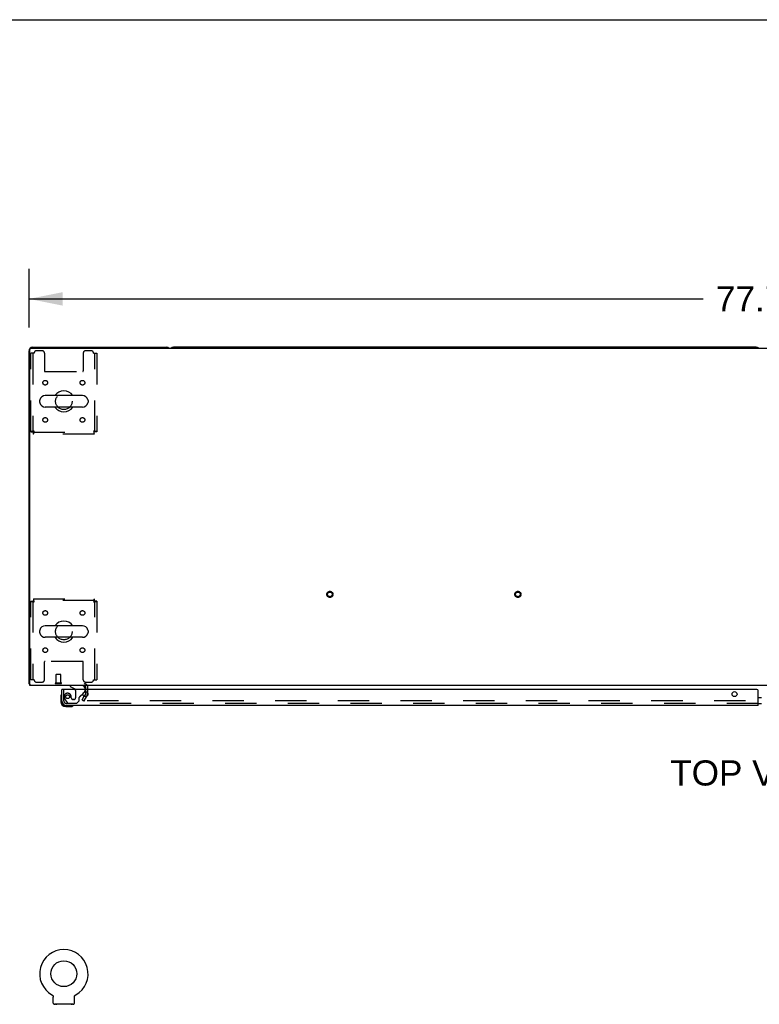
# Model space of a CAD drawing. Header units: inches. Extents: x 0 to 303, y 0 to 196.
# Tile 92 of 100: x 64 to 103, y 144 to 196. Entities that reach past the tile are written whole.
import ezdxf

# ---------------------------------------------------------------- set-up
doc = ezdxf.new("R2010")
doc.units = ezdxf.units.IN
doc.header["$LTSCALE"] = 16.67597
doc.header["$MEASUREMENT"] = 0
doc.linetypes.add('HIDDEN', pattern=[0.2, 0.1, -0.1])
doc.layers.get('0').update_dxf_attribs({"linetype": 'CONTINUOUS'})
for name, color, linetype in [('DEFAULT_2', 8, 'HIDDEN'), ('DIMENSIONS', 7, 'CONTINUOUS'), ('SLAVE_DOOR_ASSEMBLY', 7, 'CONTINUOUS')]:
    doc.layers.add(name, color=color, linetype=linetype)
doc.styles.get("Standard").update_dxf_attribs({"font": 'arial.ttf'})
doc.dimstyles.new('DIMSTYLE_1', dxfattribs={"dimtxt": 1.337645, "dimasz": 1.783526, "dimexe": 0.09, "dimexo": 0.07, "dimgap": 0.0375, "dimtad": 0, "dimtih": 1, "dimtoh": 1, "dimzin": 4, "dimdsep": 46, "dimtxsty": 'Standard', "dimblk": '_FILLED', "dimblk1": '_FILLED', "dimblk2": '_FILLED', "dimcen": 0.09, "dimadec": 3, "dimazin": 1, "dimtfac": 1, "dimtdec": 3, "dimtofl": 0, "dimtmove": 0, "dimatfit": 3, "dimldrblk": '_FILLED', "dimfxl": 0, "dimtolj": 1, "dimtzin": 4, "dimarcsym": 0})

# ---------------------------------------------------------------- blocks, each defined once
blk = doc.blocks.new('_FILLED')
at = {"color": 0, "linetype": 'ByBlock'}
blk.add_solid([(0, 0), (-1, 0.2), (-1, -0.2)], dxfattribs=at)
blk = doc.blocks.new('*D1')
at = {"layer": 'DIMENSIONS', "color": 2, "linetype": 'Continuous'}
for p, q in [((64.474, 179.819), (64.474, 182.939)), ((142.224, 179.819), (142.224, 182.939)), ((64.474, 181.334), (100.343, 181.334)), ((142.224, 181.334), (106.355, 181.334))]:
    blk.add_line(p, q, dxfattribs=at)
at = {"layer": 'DIMENSIONS', "color": 2, "linetype": 'Continuous', "xscale": 1.7835262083, "yscale": 1.7835262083, "zscale": 1.7835262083, "rotation": 180}
blk.add_blockref('_FILLED', (64.474, 181.334), dxfattribs=at)
at = {"layer": 'DIMENSIONS', "color": 2, "linetype": 'Continuous', "xscale": 1.7835262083, "yscale": 1.7835262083, "zscale": 1.7835262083}
blk.add_blockref('_FILLED', (142.224, 181.334), dxfattribs=at)
at = {"layer": 'DIMENSIONS', "color": 2, "linetype": 'Continuous', "insert": (103.349, 182.002), "char_height": 1.3376, "width": 4.6743, "attachment_point": 2, "line_spacing_factor": 0.9}
blk.add_mtext('77.75', dxfattribs=at)

msp = doc.modelspace()

# ---------------------------------------------------------------- linework, layer by layer
at = {"color": 7, "linetype": 'Continuous'}
for p, q in [((0, 196.188), (303.199, 196.188)), ((103.16, 178.759), (72.163, 178.759)), ((67.315, 176.19), (65.34, 176.19)), ((65.04, 175.928), (65.04, 175.841)), ((67.315, 175.578), (65.34, 175.578)), ((67.615, 175.928), (67.615, 175.841)), ((65.04, 163.678), (65.04, 163.591)), ((67.315, 163.94), (65.34, 163.94)), ((67.615, 163.678), (67.615, 163.591)), ((67.315, 163.328), (65.34, 163.328)), ((64.526, 160.863), (64.474, 160.863)), ((64.514, 160.831), (64.526, 160.84)), ((65.692, 144.312), (65.692, 144.312)), ((65.692, 144.312), (65.697, 144.309)), ((65.694, 144.311), (65.695, 144.31)), ((65.697, 144.309), (65.701, 144.307)), ((65.701, 144.307), (65.705, 144.304)), ((65.705, 144.304), (65.709, 144.301)), ((65.709, 144.301), (65.713, 144.298)), ((65.713, 144.298), (65.717, 144.294)), ((65.717, 144.294), (65.721, 144.291)), ((65.721, 144.291), (65.724, 144.287)), ((65.724, 144.287), (65.728, 144.284)), ((65.728, 144.284), (65.731, 144.28)), ((65.731, 144.28), (65.734, 144.276)), ((65.734, 144.276), (65.738, 144.272)), ((65.737, 144.272), (65.74, 144.268)), ((65.74, 144.268), (65.743, 144.263)), ((65.743, 144.263), (65.746, 144.259)), ((65.746, 144.259), (65.748, 144.255)), ((65.748, 144.255), (65.751, 144.25)), ((65.751, 144.25), (65.753, 144.245)), ((65.753, 144.246), (65.755, 144.241)), ((65.755, 144.241), (65.757, 144.236)), ((65.757, 144.236), (65.758, 144.231)), ((65.758, 144.231), (65.76, 144.226)), ((65.76, 144.226), (65.761, 144.222)), ((65.761, 144.222), (65.762, 144.217)), ((65.762, 144.217), (65.763, 144.212)), ((65.763, 144.212), (65.764, 144.207)), ((65.765, 143.873), (65.765, 144.187)), ((66.89, 144.191), (66.891, 144.196)), ((66.89, 144.187), (66.89, 144.191)), ((66.89, 143.873), (66.89, 144.187)), ((66.891, 144.202), (66.892, 144.207)), ((66.892, 144.212), (66.893, 144.217)), ((66.892, 144.207), (66.892, 144.212)), ((66.893, 144.217), (66.894, 144.222)), ((66.894, 144.222), (66.896, 144.226)), ((66.896, 144.226), (66.897, 144.231)), ((66.897, 144.231), (66.899, 144.236)), ((66.899, 144.236), (66.901, 144.241)), ((66.901, 144.241), (66.903, 144.246)), ((66.903, 144.245), (66.905, 144.25)), ((66.905, 144.25), (66.907, 144.255)), ((66.907, 144.255), (66.91, 144.259)), ((66.91, 144.259), (66.912, 144.263)), ((66.912, 144.263), (66.915, 144.268)), ((66.915, 144.268), (66.918, 144.272)), ((66.918, 144.272), (66.921, 144.276)), ((66.921, 144.276), (66.924, 144.28)), ((66.924, 144.28), (66.928, 144.284)), ((66.927, 144.284), (66.931, 144.287)), ((66.931, 144.287), (66.935, 144.291)), ((66.935, 144.291), (66.938, 144.294)), ((66.938, 144.294), (66.942, 144.298)), ((66.942, 144.298), (66.946, 144.301)), ((66.946, 144.301), (66.95, 144.304)), ((66.95, 144.304), (66.954, 144.307)), ((66.954, 144.307), (66.959, 144.309)), ((66.954, 144.307), (66.956, 144.308)), ((66.959, 144.309), (66.963, 144.312)), ((66.96, 144.31), (66.962, 144.311)), ((65.828, 143.804), (65.828, 143.774)), ((66.828, 143.804), (65.828, 143.804)), ((66.828, 143.804), (66.828, 143.774))]:
    msp.add_line(p, q, dxfattribs=at)
at = {"color": 3, "linetype": 'Continuous'}
for p, q in [((64.526, 160.759), (64.526, 178.647)), ((64.586, 178.707), (142.112, 178.707)), ((64.663, 178.759), (71.785, 178.759)), ((64.474, 160.863), (64.474, 178.57)), ((142.172, 160.759), (64.526, 160.759)), ((67.49, 160.339), (67.405, 160.191)), ((67.495, 160.555), (67.495, 160.674)), ((67.495, 160.355), (67.495, 160.437))]:
    msp.add_line(p, q, dxfattribs=at)
for points in [[(64.497, 160.844), (64.491, 160.847), (64.488, 160.848), (64.485, 160.85), (64.483, 160.851), (64.481, 160.853), (64.479, 160.854), (64.477, 160.856), (64.476, 160.857), (64.475, 160.859), (64.474, 160.861), (64.474, 160.862), (64.474, 160.863)], [(64.514, 160.831), (64.513, 160.833), (64.51, 160.835), (64.508, 160.837), (64.505, 160.839), (64.503, 160.841), (64.5, 160.842), (64.497, 160.844)]]:
    msp.add_lwpolyline(points, dxfattribs=at)
at = {"color": 7, "linetype": 'Continuous'}
for points in [[(65.764, 144.207), (65.764, 144.202), (65.765, 144.196), (65.765, 144.191), (65.765, 144.187)], [(66.89, 144.191), (66.891, 144.196), (66.891, 144.202)]]:
    msp.add_lwpolyline(points, dxfattribs=at)
msp.add_circle((66.328, 145.432), 0.688, dxfattribs=at)
at = {"color": 3, "linetype": 'Continuous'}
for centre, radius, start, end in [((64.663, 178.57), 0.189, 90, 180), ((64.586, 178.647), 0.06, 90, 180), ((71.785, 178.57), 0.189, 46.487, 90), ((64.663, 160.948), 0.189, 218.2806, 223.5127), ((67.41, 160.674), 0.085, 0, 90), ((67.462, 160.355), 0.033, 330, 360)]:
    msp.add_arc(centre, radius, start, end, dxfattribs=at)
at = {"color": 7, "linetype": 'Continuous'}
for centre, radius, start, end in [((72.163, 178.57), 0.189, 90, 133.4203), ((103.16, 178.57), 0.189, 46.5797, 90), ((65.34, 175.884), 0.306, 90, 164.3697), ((66.328, 175.884), 0.562, 32.9567, 147.0433), ((67.315, 175.884), 0.306, 15.6303, 90), ((65.184, 175.928), 0.144, 164.3697, 180), ((65.184, 175.841), 0.144, 180, 195.6303), ((65.34, 175.884), 0.306, 195.6303, 270), ((66.328, 175.884), 0.562, 212.956, 327.044), ((67.315, 175.884), 0.306, 270, 344.3697), ((67.471, 175.928), 0.144, 0, 15.6303), ((67.471, 175.841), 0.144, 344.3697, 360), ((66.328, 163.634), 0.562, 32.9567, 147.0433), ((65.184, 163.678), 0.144, 164.3697, 180), ((65.184, 163.591), 0.144, 180, 195.6303), ((65.34, 163.634), 0.306, 90, 164.3697), ((65.34, 163.634), 0.306, 195.6303, 270), ((67.315, 163.634), 0.306, 15.6303, 90), ((67.315, 163.634), 0.306, 270, 344.3697), ((67.471, 163.678), 0.144, 0, 15.6303), ((67.471, 163.591), 0.144, 344.3697, 360), ((66.328, 163.634), 0.562, 212.956, 327.044), ((67.462, 160.355), 0.137, 354.3672, 356.25), ((66.328, 145.432), 1.288, 299.5053, 240.4947), ((65.834, 143.873), 0.069, 180, 265), ((66.821, 143.873), 0.069, 275, 360)]:
    msp.add_arc(centre, radius, start, end, dxfattribs=at)
at = {"layer": 'DEFAULT_2', "color": 8, "linetype": 'HIDDEN'}
for p, q in [((64.578, 174.268), (64.578, 178.447)), ((64.745, 178.447), (64.578, 178.447)), ((64.682, 178.447), (64.682, 174.268)), ((65.171, 178.572), (64.87, 178.572)), ((65.296, 178.447), (65.296, 177.502)), ((67.359, 178.447), (67.359, 177.502)), ((67.786, 178.572), (67.484, 178.572)), ((67.911, 178.447), (68.078, 178.447)), ((67.974, 174.268), (67.974, 178.447)), ((68.078, 178.447), (68.078, 174.268)), ((65.326, 177.472), (67.329, 177.472)), ((64.578, 174.268), (64.682, 174.268)), ((64.745, 174.301), (64.708, 174.297)), ((64.712, 174.134), (64.712, 174.238)), ((64.712, 174.238), (67.944, 174.238)), ((67.944, 174.134), (64.712, 174.134)), ((64.745, 174.301), (64.731, 174.297)), ((67.911, 174.301), (67.915, 174.264)), ((67.911, 174.301), (67.915, 174.287)), ((67.944, 174.134), (67.944, 174.238)), ((68.078, 174.268), (67.974, 174.268)), ((64.578, 161.072), (64.578, 165.25)), ((64.578, 165.25), (64.682, 165.25)), ((64.682, 165.25), (64.682, 161.072)), ((64.712, 165.384), (64.712, 165.28)), ((64.712, 165.384), (67.944, 165.384)), ((67.944, 165.28), (64.712, 165.28)), ((64.745, 165.217), (64.74, 165.255)), ((64.745, 165.217), (64.74, 165.231)), ((67.911, 165.217), (67.925, 165.222)), ((67.911, 165.217), (67.948, 165.222)), ((67.944, 165.384), (67.944, 165.28)), ((67.974, 161.072), (67.974, 165.25)), ((68.078, 165.25), (67.974, 165.25)), ((68.078, 165.25), (68.078, 161.072)), ((65.296, 161.072), (65.296, 162.017)), ((67.329, 162.047), (65.326, 162.047)), ((67.359, 161.072), (67.359, 162.017)), ((65.912, 160.906), (65.912, 161.353)), ((65.922, 161.363), (66.15, 161.363)), ((66.16, 160.906), (66.16, 161.353)), ((64.745, 161.072), (64.578, 161.072)), ((64.87, 160.947), (65.171, 160.947)), ((65.894, 160.906), (66.178, 160.906)), ((65.894, 160.863), (66.178, 160.863)), ((67.484, 160.947), (67.786, 160.947)), ((67.911, 161.072), (68.078, 161.072)), ((67.495, 160.437), (67.495, 160.555)), ((67.599, 160.355), (67.599, 160.674)), ((67.294, 159.999), (67.405, 160.191)), ((67.294, 159.999), (67.384, 159.947)), ((67.58, 160.287), (67.384, 159.947)), ((139.267, 159.947), (67.43, 159.947)), ((65.692, 144.312), (65.692, 144.312)), ((65.7, 144.308), (65.701, 144.307)), ((66.963, 144.312), (66.963, 144.312)), ((65.925, 143.804), (65.925, 143.774)), ((66.731, 143.804), (66.731, 143.774))]:
    msp.add_line(p, q, dxfattribs=at)
for points in [[(64.708, 174.297), (64.69, 174.294), (64.672, 174.292), (64.656, 174.29), (64.641, 174.287), (64.627, 174.285), (64.614, 174.283), (64.603, 174.28), (64.594, 174.278), (64.587, 174.276), (64.582, 174.273), (64.579, 174.271), (64.578, 174.268)], [(64.731, 174.297), (64.724, 174.294), (64.717, 174.292), (64.711, 174.29), (64.705, 174.287), (64.7, 174.285), (64.695, 174.283), (64.691, 174.28), (64.688, 174.278), (64.685, 174.276), (64.683, 174.273), (64.682, 174.271), (64.682, 174.268)], [(64.712, 174.134), (64.714, 174.136), (64.716, 174.139), (64.719, 174.144), (64.721, 174.151), (64.723, 174.16), (64.726, 174.171), (64.728, 174.183), (64.731, 174.197), (64.733, 174.213), (64.735, 174.229), (64.738, 174.246), (64.74, 174.264), (64.745, 174.301)], [(64.712, 174.238), (64.714, 174.239), (64.716, 174.24), (64.719, 174.242), (64.721, 174.245), (64.723, 174.248), (64.726, 174.252), (64.728, 174.257), (64.731, 174.262), (64.733, 174.268), (64.735, 174.274), (64.738, 174.281), (64.74, 174.287), (64.745, 174.301)], [(67.974, 174.268), (67.973, 174.271), (67.972, 174.273), (67.97, 174.276), (67.967, 174.278), (67.964, 174.28), (67.96, 174.283), (67.955, 174.285), (67.95, 174.287), (67.944, 174.29), (67.938, 174.292), (67.932, 174.294), (67.925, 174.297), (67.911, 174.301)], [(68.078, 174.268), (68.077, 174.271), (68.074, 174.273), (68.068, 174.276), (68.061, 174.278), (68.052, 174.28), (68.041, 174.283), (68.029, 174.285), (68.015, 174.287), (68, 174.29), (67.983, 174.292), (67.966, 174.294), (67.948, 174.297), (67.911, 174.301)], [(67.915, 174.287), (67.918, 174.281), (67.92, 174.274), (67.922, 174.268), (67.925, 174.262), (67.927, 174.257), (67.93, 174.252), (67.932, 174.248), (67.934, 174.245), (67.937, 174.242), (67.939, 174.24), (67.941, 174.239), (67.944, 174.238)], [(67.915, 174.264), (67.918, 174.246), (67.92, 174.229), (67.922, 174.213), (67.925, 174.197), (67.927, 174.183), (67.93, 174.171), (67.932, 174.16), (67.934, 174.151), (67.937, 174.144), (67.939, 174.139), (67.941, 174.136), (67.944, 174.134)], [(64.578, 165.25), (64.579, 165.248), (64.582, 165.246), (64.587, 165.243), (64.594, 165.241), (64.603, 165.239), (64.614, 165.236), (64.627, 165.234), (64.641, 165.232), (64.656, 165.229), (64.672, 165.227), (64.69, 165.225), (64.708, 165.222), (64.745, 165.217)], [(64.682, 165.25), (64.682, 165.248), (64.683, 165.246), (64.685, 165.243), (64.688, 165.241), (64.691, 165.239), (64.695, 165.236), (64.7, 165.234), (64.705, 165.232), (64.711, 165.229), (64.717, 165.227), (64.724, 165.225), (64.731, 165.222), (64.745, 165.217)], [(64.74, 165.255), (64.738, 165.273), (64.735, 165.29), (64.733, 165.306), (64.731, 165.322), (64.728, 165.336), (64.726, 165.348), (64.723, 165.359), (64.721, 165.368), (64.719, 165.375), (64.716, 165.38), (64.714, 165.383), (64.712, 165.384)], [(64.74, 165.231), (64.738, 165.238), (64.735, 165.245), (64.733, 165.251), (64.731, 165.257), (64.728, 165.262), (64.726, 165.267), (64.723, 165.271), (64.721, 165.274), (64.719, 165.277), (64.716, 165.279), (64.714, 165.28), (64.712, 165.28)], [(67.944, 165.384), (67.941, 165.383), (67.939, 165.38), (67.937, 165.375), (67.934, 165.368), (67.932, 165.359), (67.93, 165.348), (67.927, 165.336), (67.925, 165.322), (67.922, 165.306), (67.92, 165.29), (67.918, 165.273), (67.915, 165.255), (67.911, 165.217)], [(67.944, 165.28), (67.941, 165.28), (67.939, 165.279), (67.937, 165.277), (67.934, 165.274), (67.932, 165.271), (67.93, 165.267), (67.927, 165.262), (67.925, 165.257), (67.922, 165.251), (67.92, 165.245), (67.918, 165.238), (67.915, 165.231), (67.911, 165.217)], [(67.925, 165.222), (67.932, 165.225), (67.938, 165.227), (67.944, 165.229), (67.95, 165.232), (67.955, 165.234), (67.96, 165.236), (67.964, 165.239), (67.967, 165.241), (67.97, 165.243), (67.972, 165.246), (67.973, 165.248), (67.974, 165.25)], [(67.948, 165.222), (67.966, 165.225), (67.983, 165.227), (68, 165.229), (68.015, 165.232), (68.029, 165.234), (68.041, 165.236), (68.052, 165.239), (68.061, 165.241), (68.068, 165.243), (68.074, 165.246), (68.077, 165.248), (68.078, 165.25)], [(67.412, 159.972), (67.411, 159.97), (67.411, 159.968), (67.41, 159.966), (67.41, 159.964), (67.41, 159.964)], [(67.41, 159.964), (67.41, 159.963), (67.411, 159.961), (67.411, 159.959), (67.412, 159.957), (67.413, 159.955), (67.415, 159.954), (67.416, 159.952), (67.418, 159.951), (67.42, 159.95), (67.422, 159.949), (67.424, 159.948)], [(67.43, 159.947), (67.428, 159.947), (67.426, 159.947), (67.424, 159.948)]]:
    msp.add_lwpolyline(points, dxfattribs=at)
for centre, radius in [((65.338, 176.874), 0.125), ((67.317, 176.874), 0.125), ((66.328, 175.884), 0.438), ((65.338, 174.895), 0.125), ((67.317, 174.895), 0.125), ((80.481, 165.613), 0.164), ((80.481, 165.613), 0.124), ((90.481, 165.613), 0.164), ((90.481, 165.613), 0.124), ((65.338, 164.624), 0.125), ((67.317, 164.624), 0.125), ((66.328, 163.634), 0.438), ((65.338, 162.645), 0.125), ((67.317, 162.645), 0.125)]:
    msp.add_circle(centre, radius, dxfattribs=at)
for centre, radius, start, end in [((64.87, 178.447), 0.125, 90, 180), ((65.171, 178.447), 0.125, 0, 90), ((67.484, 178.447), 0.125, 90, 180), ((67.786, 178.447), 0.125, 0, 90), ((65.326, 177.502), 0.03, 180, 270), ((67.329, 177.502), 0.03, 270, 360), ((65.326, 162.017), 0.03, 90, 180), ((67.329, 162.017), 0.03, 0, 90), ((65.922, 161.353), 0.01, 90, 180), ((66.15, 161.353), 0.01, 0, 90), ((64.87, 161.072), 0.125, 180, 270), ((65.171, 161.072), 0.125, 270, 360), ((65.894, 160.885), 0.0215, 90, 270), ((66.178, 160.885), 0.0215, 270, 90), ((67.484, 161.072), 0.125, 180, 270), ((67.41, 160.674), 0.189, 0, 90), ((67.786, 161.072), 0.125, 270, 360), ((67.462, 160.355), 0.137, 330, 354.3672), ((67.462, 160.355), 0.137, 356.25, 360), ((65.834, 143.873), 0.069, 265, 270), ((65.953, 143.794), 0.01, 0, 90), ((66.703, 143.794), 0.01, 90, 180), ((66.821, 143.873), 0.069, 270, 275)]:
    msp.add_arc(centre, radius, start, end, dxfattribs=at)
at = {"layer": 'SLAVE_DOOR_ASSEMBLY', "color": 3, "linetype": 'Continuous'}
for p, q in [((66.224, 159.948), (66.224, 160.555)), ((103.192, 160.555), (66.244, 160.555)), ((103.255, 159.701), (103.255, 160.493)), ((103.255, 159.701), (66.47, 159.701))]:
    msp.add_line(p, q, dxfattribs=at)
at = {"layer": 'SLAVE_DOOR_ASSEMBLY', "color": 7, "linetype": 'Continuous'}
for p, q in [((66.244, 160.555), (66.224, 160.555)), ((66.666, 160.759), (66.666, 160.72)), ((66.666, 160.72), (66.904, 160.582)), ((67.343, 160.329), (67.423, 160.409)), ((67.453, 160.555), (67.453, 160.602)), ((66.164, 160.161), (66.164, 159.904)), ((66.224, 159.948), (66.224, 159.904)), ((103.255, 160.125), (103.442, 160.125)), ((103.255, 159.805), (103.442, 159.805)), ((66.427, 159.641), (66.683, 159.641)), ((66.721, 159.644), (66.683, 159.641))]:
    msp.add_line(p, q, dxfattribs=at)
at = {"layer": 'SLAVE_DOOR_ASSEMBLY', "color": 8, "linetype": 'HIDDEN'}
for p, q in [((66.328, 159.948), (66.328, 160.555)), ((67.296, 160.759), (66.666, 160.759)), ((66.954, 160.496), (66.954, 160.116)), ((67.204, 160.19), (67.343, 160.329)), ((67.453, 160.48), (67.453, 160.555)), ((66.402, 160.004), (66.504, 159.86)), ((103.255, 159.805), (66.47, 159.805)), ((66.568, 159.826), (67.02, 159.826)), ((66.725, 160.116), (66.725, 160.105)), ((66.856, 160.018), (66.823, 160.018)), ((67.02, 159.826), (67.146, 159.952)), ((67.146, 159.952), (67.146, 160.131))]:
    msp.add_line(p, q, dxfattribs=at)
at = {"layer": 'SLAVE_DOOR_ASSEMBLY', "color": 3, "linetype": 'Continuous'}
for centre in [(67.474, 160.305), (102.005, 160.305)]:
    msp.add_circle(centre, 0.133, dxfattribs=at)
at = {"layer": 'SLAVE_DOOR_ASSEMBLY', "color": 8, "linetype": 'HIDDEN'}
msp.add_circle((66.528, 160.168), 0.101, dxfattribs=at)
at = {"layer": 'SLAVE_DOOR_ASSEMBLY', "color": 7, "linetype": 'Continuous'}
for centre, radius, start, end in [((66.212, 160.281), 0.015, 96.3796, 149.1101), ((66.209, 160.281), 0.015, 0, 83.6204), ((66.854, 160.496), 0.1, 36.5468, 59.908), ((67.296, 160.602), 0.157, 0, 90), ((67.353, 160.48), 0.1, 315, 333.0078), ((66.414, 160.161), 0.25, 149.1101, 180), ((66.427, 159.904), 0.263, 180, 270), ((66.427, 159.904), 0.203, 180, 270), ((66.683, 159.891), 0.25, 270, 300.8899), ((66.804, 159.686), 0.015, 6.3796, 90), ((66.804, 159.69), 0.015, 300.8899, 353.6204)]:
    msp.add_arc(centre, radius, start, end, dxfattribs=at)
at = {"layer": 'SLAVE_DOOR_ASSEMBLY', "color": 8, "linetype": 'HIDDEN'}
for centre, radius, start, end in [((66.528, 160.168), 0.187, 17.8482, 196.8439), ((66.854, 160.496), 0.1, 0, 36.5468), ((67.353, 160.48), 0.1, 333.0078, 360), ((66.47, 159.948), 0.142, 180, 270), ((66.718, 160.226), 0.386, 196.8439, 215.1), ((66.568, 159.905), 0.079, 215.1, 270), ((66.332, 160.105), 0.393, 1.6599, 17.9298), ((66.823, 160.116), 0.098, 180, 270), ((66.856, 160.116), 0.098, 270, 360), ((67.185, 160.131), 0.039, 111.6096, 180), ((67.134, 160.261), 0.1, 291.6096, 315)]:
    msp.add_arc(centre, radius, start, end, dxfattribs=at)
at = {"layer": 'SLAVE_DOOR_ASSEMBLY', "color": 3, "linetype": 'Continuous'}
for centre, radius, start, end in [((103.192, 160.493), 0.0625, 0, 90), ((66.47, 159.948), 0.246, 180, 270)]:
    msp.add_arc(centre, radius, start, end, dxfattribs=at)

# ---------------------------------------------------------------- texts
at = {"layer": 'DIMENSIONS', "color": 2, "linetype": 'Continuous', "insert": (103.15, 156.782), "char_height": 1.3376, "width": 9.11488, "attachment_point": 2, "line_spacing_factor": 0.9}
msp.add_mtext('TOP VIEW', dxfattribs=at)

# ---------------------------------------------------------------- dimensions: what is measured, and where the dimension line sits
at = {"layer": 'DIMENSIONS', "color": 2, "linetype": 'Continuous'}
dim = msp.add_linear_dim(base=(64.474, 181.334), p1=(142.224, 183.009), p2=(64.474, 183.009), angle=180, dimstyle='DIMSTYLE_1', dxfattribs=at)
dim.commit()
dim.dimension.update_dxf_attribs({"geometry": '*D1', "text_midpoint": (103.353, 181.316), "dimtype": 160})

doc.saveas('drawing.dxf')
